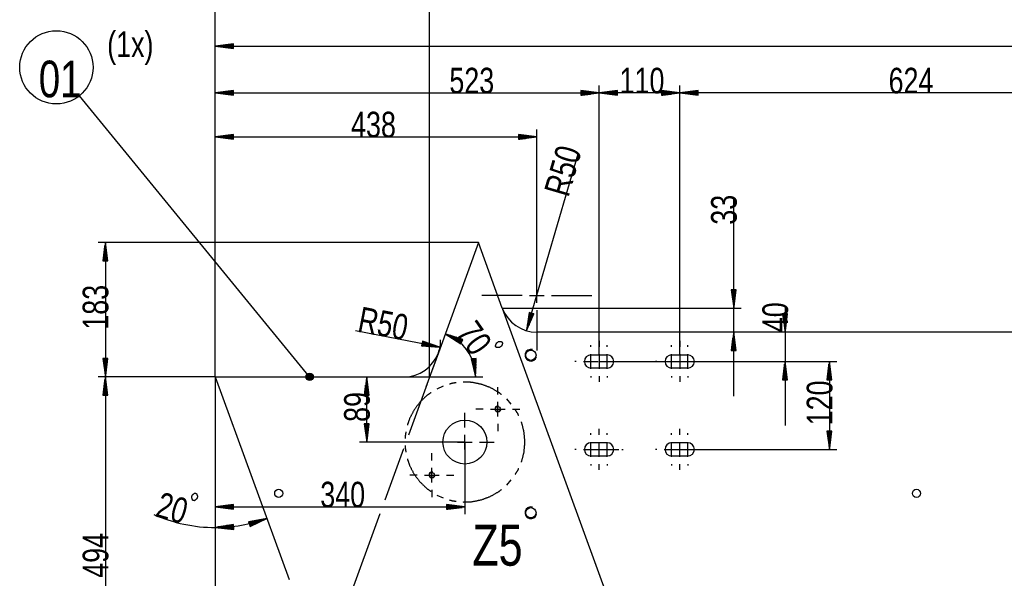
# Model space of a CAD drawing. Header units: millimetres. Extents: x -6 to 1189, y -6 to 841.
# Tile 17 of 38: x 125 to 259, y 676 to 752. Entities that reach past the tile are written whole.
import ezdxf

# ---------------------------------------------------------------- set-up
doc = ezdxf.new("R2010")
doc.units = ezdxf.units.MM
doc.layers.add('201', color=7, linetype='Continuous')
doc.styles.add('SEACAD_Arial', font='arial.ttf', dxfattribs={"width": 0.664})

msp = doc.modelspace()

# ---------------------------------------------------------------- linework, layer by layer
at = {"layer": '201', "color": 7, "linetype": 'Continuous'}
for p, q in [((151.22, 703.47), (151.22, 794.74)), ((151.22, 703.47), (151.22, 785.43)), ((180.46, 703.47), (180.46, 785.43)), ((180.46, 703.47), (180.46, 785.43)), ((151.22, 703.47), (151.22, 749.58)), ((153.72, 748.91), (151.22, 748.58)), ((151.22, 748.58), (376.17, 748.58)), ((151.22, 748.58), (153.72, 748.25)), ((153.72, 748.58), (151.22, 748.58)), ((153.72, 748.58), (151.22, 748.58)), ((153.72, 748.63), (151.6, 748.63)), ((153.72, 748.53), (151.6, 748.53)), ((153.72, 748.68), (151.99, 748.68)), ((153.72, 748.48), (151.99, 748.48)), ((153.72, 748.73), (152.38, 748.73)), ((153.72, 748.42), (152.38, 748.42)), ((153.72, 748.78), (152.76, 748.78)), ((153.72, 748.37), (152.76, 748.37)), ((153.72, 748.83), (153.15, 748.83)), ((153.72, 748.32), (153.15, 748.32)), ((153.72, 748.88), (153.53, 748.88)), ((153.72, 748.88), (153.53, 748.88)), ((153.72, 748.27), (153.53, 748.27)), ((153.72, 748.27), (153.53, 748.27)), ((153.72, 748.25), (153.72, 748.91)), ((151.22, 703.47), (151.22, 743.21)), ((203.57, 706.47), (203.57, 743.21)), ((203.57, 708.37), (203.57, 743.21)), ((214.57, 708.37), (214.57, 743.21)), ((214.57, 706.47), (214.57, 743.21)), ((164.09, 703.47), (132.7, 741.83)), ((153.72, 742.54), (151.22, 742.21)), ((151.22, 742.21), (203.57, 742.21)), ((151.22, 742.21), (153.72, 741.88)), ((153.72, 742.21), (151.22, 742.21)), ((153.72, 742.21), (151.22, 742.21)), ((153.72, 742.26), (151.6, 742.26)), ((153.72, 742.16), (151.6, 742.16)), ((153.72, 742.31), (151.99, 742.31)), ((153.72, 742.11), (151.99, 742.11)), ((153.72, 742.36), (152.38, 742.36)), ((153.72, 742.05), (152.38, 742.05)), ((153.72, 742.41), (152.76, 742.41)), ((153.72, 742), (152.76, 742)), ((153.72, 742.46), (153.15, 742.46)), ((153.72, 741.95), (153.15, 741.95)), ((153.72, 742.51), (153.53, 742.51)), ((153.72, 742.51), (153.53, 742.51)), ((153.72, 741.9), (153.53, 741.9)), ((153.72, 741.9), (153.53, 741.9)), ((153.72, 741.88), (153.72, 742.54)), ((203.57, 742.21), (201.07, 742.54)), ((201.07, 742.54), (201.07, 741.88)), ((201.07, 742.51), (201.25, 742.51)), ((201.07, 742.51), (201.25, 742.51)), ((201.07, 742.46), (201.64, 742.46)), ((201.07, 742.41), (202.02, 742.41)), ((201.07, 742.36), (202.41, 742.36)), ((201.07, 742.31), (202.79, 742.31)), ((201.07, 742.26), (203.18, 742.26)), ((201.07, 741.88), (203.57, 742.21)), ((201.07, 742.21), (203.57, 742.21)), ((201.07, 742.21), (203.57, 742.21)), ((201.07, 742.16), (203.18, 742.16)), ((201.07, 742.11), (202.79, 742.11)), ((201.07, 742.05), (202.41, 742.05)), ((201.07, 742), (202.02, 742)), ((201.07, 741.95), (201.64, 741.95)), ((201.07, 741.9), (201.25, 741.9)), ((201.07, 741.9), (201.25, 741.9)), ((206.07, 742.54), (203.57, 742.21)), ((214.57, 742.21), (203.57, 742.21)), ((203.57, 742.21), (206.07, 741.88)), ((206.07, 742.21), (203.57, 742.21)), ((206.07, 742.21), (203.57, 742.21)), ((206.07, 742.26), (203.95, 742.26)), ((206.07, 742.16), (203.95, 742.16)), ((206.07, 742.31), (204.34, 742.31)), ((206.07, 742.11), (204.34, 742.11)), ((206.07, 742.36), (204.72, 742.36)), ((206.07, 742.05), (204.72, 742.05)), ((206.07, 742.41), (205.11, 742.41)), ((206.07, 742), (205.11, 742)), ((206.07, 742.46), (205.5, 742.46)), ((206.07, 741.95), (205.5, 741.95)), ((206.07, 742.51), (205.88, 742.51)), ((206.07, 742.51), (205.88, 742.51)), ((206.07, 741.9), (205.88, 741.9)), ((206.07, 741.9), (205.88, 741.9)), ((206.07, 741.88), (206.07, 742.54)), ((214.57, 742.21), (212.07, 742.54)), ((212.07, 742.54), (212.07, 741.88)), ((212.07, 742.51), (212.25, 742.51)), ((212.07, 742.51), (212.25, 742.51)), ((212.07, 742.46), (212.64, 742.46)), ((212.07, 742.41), (213.02, 742.41)), ((212.07, 742.36), (213.41, 742.36)), ((212.07, 742.31), (213.79, 742.31)), ((212.07, 742.26), (214.18, 742.26)), ((212.07, 741.88), (214.57, 742.21)), ((212.07, 742.21), (214.57, 742.21)), ((212.07, 742.21), (214.57, 742.21)), ((212.07, 742.16), (214.18, 742.16)), ((212.07, 742.11), (213.79, 742.11)), ((212.07, 742.05), (213.41, 742.05)), ((212.07, 742), (213.02, 742)), ((212.07, 741.95), (212.64, 741.95)), ((212.07, 741.9), (212.25, 741.9)), ((212.07, 741.9), (212.25, 741.9)), ((217.07, 742.54), (214.57, 742.21)), ((276.97, 742.21), (214.57, 742.21)), ((214.57, 742.21), (217.07, 741.88)), ((217.07, 742.21), (214.57, 742.21)), ((217.07, 742.21), (214.57, 742.21)), ((217.07, 742.26), (214.95, 742.26)), ((217.07, 742.16), (214.95, 742.16)), ((217.07, 742.31), (215.34, 742.31)), ((217.07, 742.11), (215.34, 742.11)), ((217.07, 742.36), (215.72, 742.36)), ((217.07, 742.05), (215.72, 742.05)), ((217.07, 742.41), (216.11, 742.41)), ((217.07, 742), (216.11, 742)), ((217.07, 742.46), (216.5, 742.46)), ((217.07, 741.95), (216.5, 741.95)), ((217.07, 742.51), (216.88, 742.51)), ((217.07, 742.51), (216.88, 742.51)), ((217.07, 741.9), (216.88, 741.9)), ((217.07, 741.9), (216.88, 741.9)), ((217.07, 741.88), (217.07, 742.54)), ((151.22, 703.47), (151.22, 737.21)), ((153.72, 736.54), (151.22, 736.21)), ((151.22, 736.21), (195.07, 736.21)), ((151.22, 736.21), (153.72, 735.88)), ((153.72, 736.21), (151.22, 736.21)), ((153.72, 736.21), (151.22, 736.21)), ((153.72, 736.26), (151.6, 736.26)), ((153.72, 736.16), (151.6, 736.16)), ((153.72, 736.31), (151.99, 736.31)), ((153.72, 736.11), (151.99, 736.11)), ((153.72, 736.36), (152.38, 736.36)), ((153.72, 736.41), (152.76, 736.41)), ((153.72, 736.46), (153.15, 736.46)), ((153.72, 736.51), (153.53, 736.51)), ((153.72, 736.51), (153.53, 736.51)), ((153.72, 735.88), (153.72, 736.54)), ((195.07, 736.21), (192.57, 736.54)), ((192.57, 736.54), (192.57, 735.88)), ((192.57, 736.51), (192.75, 736.51)), ((192.57, 736.51), (192.75, 736.51)), ((192.57, 736.46), (193.14, 736.46)), ((192.57, 736.41), (193.52, 736.41)), ((192.57, 736.36), (193.91, 736.36)), ((192.57, 736.31), (194.29, 736.31)), ((192.57, 736.26), (194.68, 736.26)), ((192.57, 735.88), (195.07, 736.21)), ((192.57, 736.21), (195.07, 736.21)), ((192.57, 736.21), (195.07, 736.21)), ((192.57, 736.16), (194.68, 736.16)), ((192.57, 736.11), (194.29, 736.11)), ((195.07, 714.57), (195.07, 737.21)), ((153.72, 736.06), (152.38, 736.06)), ((153.72, 736.01), (152.76, 736.01)), ((153.72, 735.95), (153.15, 735.95)), ((153.72, 735.9), (153.53, 735.9)), ((153.72, 735.9), (153.53, 735.9)), ((192.57, 736.06), (193.91, 736.06)), ((192.57, 736.01), (193.52, 736.01)), ((192.57, 735.95), (193.14, 735.95)), ((192.57, 735.9), (192.75, 735.9)), ((192.57, 735.9), (192.75, 735.9)), ((193.66, 709.78), (200.74, 733.9)), ((221.94, 700.82), (221.94, 727.8)), ((187.12, 721.78), (135.22, 721.78)), ((136.22, 721.78), (135.89, 719.28)), ((136.17, 719.28), (136.17, 721.4)), ((136.22, 721.78), (136.22, 703.47)), ((136.55, 719.28), (136.22, 721.78)), ((136.22, 719.28), (136.22, 721.78)), ((136.22, 719.28), (136.22, 721.78)), ((136.27, 719.28), (136.27, 721.4)), ((187.12, 721.78), (181.66, 706.76)), ((190.37, 712.86), (187.12, 721.78)), ((195.07, 716.57), (195.07, 722.07)), ((136.02, 719.28), (136.02, 720.24)), ((136.07, 719.28), (136.07, 720.63)), ((136.12, 719.28), (136.12, 721.01)), ((136.32, 719.28), (136.32, 721.01)), ((136.37, 719.28), (136.37, 720.63)), ((136.42, 719.28), (136.42, 720.24)), ((135.89, 719.28), (136.55, 719.28)), ((135.91, 719.28), (135.91, 719.47)), ((135.91, 719.28), (135.91, 719.47)), ((135.96, 719.28), (135.96, 719.85)), ((136.47, 719.28), (136.47, 719.85)), ((136.52, 719.28), (136.52, 719.47)), ((136.52, 719.28), (136.52, 719.47)), ((195.07, 713.57), (195.07, 715.57)), ((222.27, 715.36), (221.61, 715.36)), ((221.61, 715.36), (221.94, 712.86)), ((221.64, 715.36), (221.64, 715.18)), ((221.64, 715.36), (221.64, 715.18)), ((221.69, 715.36), (221.69, 714.79)), ((221.74, 715.36), (221.74, 714.41)), ((221.79, 715.36), (221.79, 714.02)), ((221.84, 715.36), (221.84, 713.64)), ((221.89, 715.36), (221.89, 713.25)), ((221.94, 712.86), (222.27, 715.36)), ((221.94, 715.36), (221.94, 712.86)), ((221.94, 715.36), (221.94, 712.86)), ((221.99, 715.36), (221.99, 713.25)), ((222.04, 715.36), (222.04, 713.64)), ((222.09, 715.36), (222.09, 714.02)), ((222.14, 715.36), (222.14, 714.41)), ((222.2, 715.36), (222.2, 714.79)), ((222.25, 715.36), (222.25, 715.18)), ((222.25, 715.36), (222.25, 715.18)), ((193.07, 714.57), (187.57, 714.57)), ((194.07, 714.57), (196.07, 714.57)), ((197.07, 714.57), (202.57, 714.57)), ((190.37, 712.86), (222.94, 712.86)), ((190.37, 712.86), (205, 672.66)), ((194.05, 712.27), (193.66, 709.78)), ((194.36, 712.18), (193.66, 709.78)), ((194.36, 712.18), (193.66, 709.78)), ((193.66, 709.78), (194.68, 712.08)), ((194.31, 712.19), (193.72, 710.16)), ((194.26, 712.2), (193.78, 710.55)), ((194.41, 712.16), (193.82, 710.13)), ((194.22, 712.22), (193.84, 710.93)), ((194.17, 712.23), (193.9, 711.31)), ((194.12, 712.25), (193.96, 711.7)), ((194.46, 712.15), (193.97, 710.49)), ((194.07, 712.26), (194.02, 712.08)), ((194.07, 712.26), (194.02, 712.08)), ((194.68, 712.08), (194.05, 712.27)), ((194.51, 712.13), (194.13, 710.84)), ((194.56, 712.12), (194.29, 711.2)), ((194.61, 712.1), (194.45, 711.56)), ((194.65, 712.09), (194.6, 711.91)), ((194.65, 712.09), (194.6, 711.91)), ((195.07, 712.57), (195.07, 707.07)), ((229.27, 712.07), (228.61, 712.07)), ((228.61, 712.07), (228.94, 709.57)), ((228.64, 712.07), (228.64, 711.89)), ((228.64, 712.07), (228.64, 711.89)), ((228.69, 712.07), (228.69, 711.5)), ((228.74, 712.07), (228.74, 711.12)), ((228.79, 712.07), (228.79, 710.73)), ((228.84, 712.07), (228.84, 710.35)), ((228.89, 712.07), (228.89, 709.96)), ((228.94, 713.13), (228.94, 696.82)), ((228.94, 709.57), (229.27, 712.07)), ((228.94, 712.07), (228.94, 709.57)), ((228.94, 712.07), (228.94, 709.57)), ((228.99, 712.07), (228.99, 709.96)), ((229.05, 712.07), (229.05, 710.35)), ((229.1, 712.07), (229.1, 710.73)), ((229.15, 712.07), (229.15, 711.12)), ((229.2, 712.07), (229.2, 711.5)), ((229.25, 712.07), (229.25, 711.89)), ((229.25, 712.07), (229.25, 711.89)), ((181.87, 707.52), (170.35, 709.75)), ((182.6, 709.35), (184.71, 707.97)), ((184.99, 708.56), (182.6, 709.35)), ((184.85, 708.26), (182.6, 709.35)), ((184.85, 708.26), (182.6, 709.35)), ((184.87, 708.31), (182.96, 709.22)), ((324.92, 709.57), (195.07, 709.57)), ((221.94, 709.57), (221.61, 707.07)), ((222.27, 707.07), (221.94, 709.57)), ((221.94, 707.07), (221.94, 709.57)), ((221.94, 707.07), (221.94, 709.57)), ((179.47, 708.32), (179.35, 707.68)), ((179.39, 707.9), (181.09, 707.57)), ((179.4, 707.95), (181.48, 707.55)), ((179.42, 708.05), (181.5, 707.65)), ((179.43, 708.1), (181.13, 707.77)), ((179.44, 708.15), (180.76, 707.89)), ((179.45, 708.2), (180.39, 708.02)), ((179.46, 708.25), (180.02, 708.14)), ((181.87, 707.52), (179.47, 708.32)), ((179.47, 708.3), (179.65, 708.26)), ((179.47, 708.3), (179.65, 708.26)), ((184.83, 708.22), (182.92, 709.13)), ((184.8, 708.17), (183.25, 708.92)), ((184.89, 708.36), (183.33, 709.1)), ((184.78, 708.13), (183.57, 708.71)), ((184.91, 708.4), (183.7, 708.98)), ((184.76, 708.08), (183.9, 708.49)), ((184.94, 708.45), (184.07, 708.86)), ((184.74, 708.03), (184.22, 708.28)), ((184.96, 708.49), (184.44, 708.74)), ((184.72, 707.99), (184.55, 708.07)), ((184.72, 707.99), (184.55, 708.07)), ((184.71, 707.97), (184.99, 708.56)), ((184.98, 708.54), (184.81, 708.62)), ((184.98, 708.54), (184.81, 708.62)), ((203.57, 708.37), (203.57, 707.57)), ((214.57, 708.37), (214.57, 707.57)), ((221.74, 707.07), (221.74, 708.03)), ((221.79, 707.07), (221.79, 708.42)), ((221.84, 707.07), (221.84, 708.8)), ((221.89, 707.07), (221.89, 709.19)), ((221.99, 707.07), (221.99, 709.19)), ((222.04, 707.07), (222.04, 708.8)), ((222.09, 707.07), (222.09, 708.42)), ((222.14, 707.07), (222.14, 708.03)), ((179.35, 707.7), (179.53, 707.67)), ((179.35, 707.7), (179.53, 707.67)), ((179.35, 707.68), (181.87, 707.52)), ((179.36, 707.75), (179.92, 707.64)), ((179.37, 707.8), (180.31, 707.62)), ((179.38, 707.85), (180.7, 707.6)), ((181.66, 706.76), (179.94, 702.06)), ((181.66, 706.76), (180.8, 704.41)), ((202.47, 707.57), (202.47, 707.77)), ((202.47, 704.57), (202.47, 706.57)), ((204.67, 707.57), (204.67, 707.77)), ((204.67, 704.57), (204.67, 706.57)), ((213.47, 707.57), (213.47, 707.77)), ((213.47, 704.57), (213.47, 706.57)), ((215.67, 707.57), (215.67, 707.77)), ((215.67, 704.57), (215.67, 706.57)), ((221.61, 707.07), (222.27, 707.07)), ((221.64, 707.07), (221.64, 707.26)), ((221.64, 707.07), (221.64, 707.26)), ((221.69, 707.07), (221.69, 707.64)), ((222.2, 707.07), (222.2, 707.64)), ((222.25, 707.07), (222.25, 707.26)), ((222.25, 707.07), (222.25, 707.26)), ((136.55, 705.97), (135.89, 705.97)), ((135.89, 705.97), (136.22, 703.47)), ((135.91, 705.97), (135.91, 705.79)), ((135.91, 705.97), (135.91, 705.79)), ((135.96, 705.97), (135.96, 705.4)), ((136.02, 705.97), (136.02, 705.02)), ((136.07, 705.97), (136.07, 704.63)), ((136.12, 705.97), (136.12, 704.25)), ((136.17, 705.97), (136.17, 703.86)), ((136.22, 703.47), (136.55, 705.97)), ((136.22, 705.97), (136.22, 703.47)), ((136.22, 705.97), (136.22, 703.47)), ((136.27, 705.97), (136.27, 703.86)), ((136.32, 705.97), (136.32, 704.25)), ((136.37, 705.97), (136.37, 704.63)), ((136.42, 705.97), (136.42, 705.02)), ((136.47, 705.97), (136.47, 705.4)), ((136.52, 705.97), (136.52, 705.79)), ((136.52, 705.97), (136.52, 705.79)), ((186.79, 705.99), (186.13, 705.93)), ((186.13, 705.93), (186.71, 703.47)), ((186.16, 705.93), (186.18, 705.75)), ((186.16, 705.93), (186.18, 705.75)), ((186.21, 705.94), (186.26, 705.37)), ((186.26, 705.94), (186.35, 704.99)), ((186.31, 705.95), (186.44, 704.61)), ((186.36, 705.95), (186.53, 704.23)), ((186.41, 705.96), (186.62, 703.85)), ((186.46, 705.96), (186.71, 703.47)), ((186.46, 705.96), (186.71, 703.47)), ((186.51, 705.97), (186.72, 703.86)), ((186.56, 705.97), (186.73, 704.25)), ((186.61, 705.98), (186.74, 704.64)), ((186.66, 705.98), (186.76, 705.03)), ((186.71, 703.47), (186.79, 705.99)), ((186.71, 705.99), (186.77, 705.42)), ((186.76, 705.99), (186.78, 705.81)), ((186.76, 705.99), (186.78, 705.81)), ((200.47, 705.57), (200.27, 705.57)), ((201.47, 705.57), (203.47, 705.57)), ((202.47, 706.47), (204.67, 706.47)), ((203.67, 705.57), (205.67, 705.57)), ((204.47, 705.57), (206.27, 705.57)), ((204.67, 705.57), (229.94, 705.57)), ((206.67, 705.57), (206.87, 705.57)), ((211.47, 705.57), (211.27, 705.57)), ((212.47, 705.57), (214.47, 705.57)), ((213.47, 706.47), (215.67, 706.47)), ((214.67, 705.57), (216.67, 705.57)), ((215.47, 705.57), (217.27, 705.57)), ((215.67, 705.57), (235.99, 705.57)), ((217.67, 705.57), (217.87, 705.57)), ((228.94, 705.57), (228.61, 703.07)), ((228.89, 703.07), (228.89, 705.19)), ((229.27, 703.07), (228.94, 705.57)), ((228.94, 703.07), (228.94, 705.57)), ((228.94, 703.07), (228.94, 705.57)), ((228.99, 703.07), (228.99, 705.19)), ((234.99, 705.57), (234.66, 703.07)), ((234.94, 703.07), (234.94, 705.19)), ((234.99, 705.57), (234.99, 693.57)), ((235.32, 703.07), (234.99, 705.57)), ((234.99, 703.07), (234.99, 705.57)), ((234.99, 703.07), (234.99, 705.57)), ((235.04, 703.07), (235.04, 705.19)), ((204.67, 704.67), (202.47, 704.67)), ((215.67, 704.67), (213.47, 704.67)), ((228.74, 703.07), (228.74, 704.03)), ((228.79, 703.07), (228.79, 704.42)), ((228.84, 703.07), (228.84, 704.8)), ((229.05, 703.07), (229.05, 704.8)), ((229.1, 703.07), (229.1, 704.42)), ((229.15, 703.07), (229.15, 704.03)), ((234.78, 703.07), (234.78, 704.03)), ((234.83, 703.07), (234.83, 704.42)), ((234.89, 703.07), (234.89, 704.8)), ((235.09, 703.07), (235.09, 704.8)), ((235.14, 703.07), (235.14, 704.42)), ((235.19, 703.07), (235.19, 704.03)), ((151.22, 703.47), (135.22, 703.47)), ((151.22, 703.47), (135.22, 703.47)), ((136.22, 703.47), (135.89, 700.97)), ((136.12, 700.97), (136.12, 702.7)), ((136.17, 700.97), (136.17, 703.09)), ((136.22, 703.47), (136.22, 654.07)), ((136.55, 700.97), (136.22, 703.47)), ((136.22, 700.97), (136.22, 703.47)), ((136.22, 700.97), (136.22, 703.47)), ((136.27, 700.97), (136.27, 703.09)), ((136.32, 700.97), (136.32, 702.7)), ((151.22, 703.47), (151.22, 590.93)), ((151.22, 703.47), (151.22, 575.14)), ((151.22, 703.47), (151.22, 681.92)), ((151.22, 703.47), (151.22, 684.71)), ((151.22, 703.47), (151.22, 624)), ((151.22, 703.47), (151.22, 583.53)), ((151.22, 703.47), (161.29, 675.81)), ((151.22, 703.47), (176.96, 703.47)), ((171.88, 703.47), (171.55, 700.97)), ((171.78, 700.97), (171.78, 702.7)), ((171.83, 700.97), (171.83, 703.09)), ((171.88, 694.57), (171.88, 703.47)), ((172.21, 700.97), (171.88, 703.47)), ((171.88, 700.97), (171.88, 703.47)), ((171.88, 700.97), (171.88, 703.47)), ((171.93, 700.97), (171.93, 703.09)), ((171.98, 700.97), (171.98, 702.7)), ((176.96, 703.47), (181.96, 703.47)), ((176.96, 703.47), (187.71, 703.47)), ((180.12, 702.53), (177.56, 695.51)), ((202.47, 703.57), (202.47, 703.37)), ((203.57, 703.57), (203.57, 702.77)), ((204.67, 703.57), (204.67, 703.37)), ((213.47, 703.57), (213.47, 703.37)), ((214.57, 703.57), (214.57, 702.77)), ((215.67, 703.57), (215.67, 703.37)), ((228.61, 703.07), (229.27, 703.07)), ((228.64, 703.07), (228.64, 703.26)), ((228.64, 703.07), (228.64, 703.26)), ((228.69, 703.07), (228.69, 703.64)), ((229.2, 703.07), (229.2, 703.64)), ((229.25, 703.07), (229.25, 703.26)), ((229.25, 703.07), (229.25, 703.26)), ((234.66, 703.07), (235.32, 703.07)), ((234.68, 703.07), (234.68, 703.26)), ((234.68, 703.07), (234.68, 703.26)), ((234.73, 703.07), (234.73, 703.64)), ((235.24, 703.07), (235.24, 703.64)), ((235.29, 703.07), (235.29, 703.26)), ((235.29, 703.07), (235.29, 703.26)), ((135.91, 700.97), (135.91, 701.16)), ((135.91, 700.97), (135.91, 701.16)), ((135.96, 700.97), (135.96, 701.54)), ((136.02, 700.97), (136.02, 701.93)), ((136.07, 700.97), (136.07, 702.32)), ((136.37, 700.97), (136.37, 702.32)), ((136.42, 700.97), (136.42, 701.93)), ((136.47, 700.97), (136.47, 701.54)), ((136.52, 700.97), (136.52, 701.16)), ((136.52, 700.97), (136.52, 701.16)), ((171.57, 700.97), (171.57, 701.16)), ((171.57, 700.97), (171.57, 701.16)), ((171.62, 700.97), (171.62, 701.54)), ((171.68, 700.97), (171.68, 701.93)), ((171.73, 700.97), (171.73, 702.32)), ((172.03, 700.97), (172.03, 702.32)), ((172.08, 700.97), (172.08, 701.93)), ((172.13, 700.97), (172.13, 701.54)), ((172.18, 700.97), (172.18, 701.16)), ((172.18, 700.97), (172.18, 701.16)), ((182.3, 702.2), (181.45, 701.8)), ((189.77, 701.07), (189.77, 702.07)), ((135.89, 700.97), (136.55, 700.97)), ((171.55, 700.97), (172.21, 700.97)), ((189.77, 698.07), (189.77, 700.07)), ((191.59, 699.75), (190.97, 700.45)), ((185.27, 696.57), (185.27, 698.57)), ((187.77, 699.07), (186.77, 699.07)), ((188.77, 699.07), (190.77, 699.07)), ((191.77, 699.07), (192.77, 699.07)), ((172.21, 697.07), (171.55, 697.07)), ((171.55, 697.07), (171.88, 694.57)), ((171.57, 697.07), (171.57, 696.89)), ((171.57, 697.07), (171.57, 696.89)), ((171.62, 697.07), (171.62, 696.5)), ((171.68, 697.07), (171.68, 696.12)), ((171.73, 697.07), (171.73, 695.73)), ((171.78, 697.07), (171.78, 695.35)), ((171.83, 697.07), (171.83, 694.96)), ((171.88, 694.57), (172.21, 697.07)), ((171.88, 697.07), (171.88, 694.57)), ((171.88, 697.07), (171.88, 694.57)), ((171.93, 697.07), (171.93, 694.96)), ((171.98, 697.07), (171.98, 695.35)), ((172.03, 697.07), (172.03, 695.73)), ((172.08, 697.07), (172.08, 696.12)), ((172.13, 697.07), (172.13, 696.5)), ((172.18, 697.07), (172.18, 696.89)), ((172.18, 697.07), (172.18, 696.89)), ((189.77, 697.07), (189.77, 696.07)), ((203.57, 695.57), (203.57, 696.37)), ((214.57, 695.57), (214.57, 696.37)), ((235.32, 696.07), (234.66, 696.07)), ((234.66, 696.07), (234.99, 693.57)), ((234.68, 696.07), (234.68, 695.89)), ((234.68, 696.07), (234.68, 695.89)), ((234.73, 696.07), (234.73, 695.5)), ((234.78, 696.07), (234.78, 695.12)), ((234.83, 696.07), (234.83, 694.73)), ((234.89, 696.07), (234.89, 694.35)), ((234.94, 696.07), (234.94, 693.96)), ((234.99, 693.57), (235.32, 696.07)), ((234.99, 696.07), (234.99, 693.57)), ((234.99, 696.07), (234.99, 693.57)), ((235.04, 696.07), (235.04, 693.96)), ((235.09, 696.07), (235.09, 694.35)), ((235.14, 696.07), (235.14, 694.73)), ((235.19, 696.07), (235.19, 695.12)), ((235.24, 696.07), (235.24, 695.5)), ((235.29, 696.07), (235.29, 695.89)), ((235.29, 696.07), (235.29, 695.89)), ((185.27, 694.57), (170.88, 694.57)), ((183.27, 694.57), (181.27, 694.57)), ((184.27, 694.57), (186.27, 694.57)), ((185.27, 693.57), (185.27, 695.57)), ((185.27, 694.57), (185.27, 684.71)), ((187.27, 694.57), (189.27, 694.57)), ((202.47, 695.57), (202.47, 695.77)), ((202.47, 692.57), (202.47, 694.57)), ((204.67, 694.47), (202.47, 694.47)), ((204.67, 695.57), (204.67, 695.77)), ((204.67, 692.57), (204.67, 694.57)), ((213.47, 695.57), (213.47, 695.77)), ((213.47, 692.57), (213.47, 694.57)), ((215.67, 694.47), (213.47, 694.47)), ((215.67, 695.57), (215.67, 695.77)), ((215.67, 692.57), (215.67, 694.57)), ((176.88, 693.63), (174.34, 686.65)), ((200.47, 693.57), (200.27, 693.57)), ((201.47, 693.57), (203.47, 693.57)), ((203.67, 693.57), (205.67, 693.57)), ((204.47, 693.57), (206.27, 693.57)), ((206.67, 693.57), (206.87, 693.57)), ((211.47, 693.57), (211.27, 693.57)), ((212.47, 693.57), (214.47, 693.57)), ((214.67, 693.57), (216.67, 693.57)), ((215.47, 693.57), (217.27, 693.57)), ((215.67, 693.57), (235.99, 693.57)), ((217.67, 693.57), (217.87, 693.57)), ((180.77, 692.07), (180.77, 693.07)), ((185.27, 692.57), (185.27, 690.57)), ((202.47, 692.67), (204.67, 692.67)), ((213.47, 692.67), (215.67, 692.67)), ((180.77, 689.07), (180.77, 691.07)), ((202.47, 691.57), (202.47, 691.37)), ((203.57, 690.77), (203.57, 691.57)), ((204.67, 691.57), (204.67, 691.37)), ((213.47, 691.57), (213.47, 691.37)), ((214.57, 690.77), (214.57, 691.57)), ((215.67, 691.57), (215.67, 691.37)), ((178.77, 690.07), (177.77, 690.07)), ((179.77, 690.07), (181.77, 690.07)), ((182.77, 690.07), (183.77, 690.07)), ((190.97, 688.7), (191.59, 689.4)), ((180.77, 688.07), (180.77, 687.07)), ((181.45, 687.34), (182.3, 686.94)), ((153.72, 686.04), (151.22, 685.71)), ((151.22, 685.71), (185.27, 685.71)), ((151.22, 685.71), (153.72, 685.39)), ((153.72, 685.71), (151.22, 685.71)), ((153.72, 685.71), (151.22, 685.71)), ((153.72, 685.77), (151.6, 685.77)), ((153.72, 685.66), (151.6, 685.66)), ((153.72, 685.82), (151.99, 685.82)), ((153.72, 685.61), (151.99, 685.61)), ((153.72, 685.87), (152.38, 685.87)), ((153.72, 685.56), (152.38, 685.56)), ((153.72, 685.92), (152.76, 685.92)), ((153.72, 685.51), (152.76, 685.51)), ((153.72, 685.97), (153.15, 685.97)), ((153.72, 685.46), (153.15, 685.46)), ((153.72, 686.02), (153.53, 686.02)), ((153.72, 686.02), (153.53, 686.02)), ((153.72, 685.41), (153.53, 685.41)), ((153.72, 685.41), (153.53, 685.41)), ((153.72, 685.39), (153.72, 686.04)), ((185.27, 685.71), (182.77, 686.04)), ((182.77, 686.04), (182.77, 685.39)), ((182.77, 686.02), (182.95, 686.02)), ((182.77, 686.02), (182.95, 686.02)), ((182.77, 685.97), (183.34, 685.97)), ((182.77, 685.92), (183.72, 685.92)), ((182.77, 685.87), (184.11, 685.87)), ((182.77, 685.82), (184.49, 685.82)), ((182.77, 685.77), (184.88, 685.77)), ((182.77, 685.39), (185.27, 685.71)), ((182.77, 685.71), (185.27, 685.71)), ((182.77, 685.71), (185.27, 685.71)), ((182.77, 685.66), (184.88, 685.66)), ((182.77, 685.61), (184.49, 685.61)), ((182.77, 685.56), (184.11, 685.56)), ((182.77, 685.51), (183.72, 685.51)), ((182.77, 685.46), (183.34, 685.46)), ((182.77, 685.41), (182.95, 685.41)), ((182.77, 685.41), (182.95, 685.41)), ((158.25, 684.16), (155.77, 683.69)), ((155.78, 683.66), (155.96, 683.72)), ((155.78, 683.66), (155.96, 683.72)), ((155.8, 683.62), (156.34, 683.79)), ((155.81, 683.57), (156.72, 683.87)), ((155.83, 683.52), (157.1, 683.94)), ((155.84, 683.47), (157.48, 684.01)), ((155.86, 683.42), (157.87, 684.08)), ((155.88, 683.37), (158.25, 684.16)), ((155.88, 683.37), (158.25, 684.16)), ((155.89, 683.33), (157.9, 683.99)), ((155.91, 683.28), (157.55, 683.82)), ((155.98, 683.06), (158.25, 684.16)), ((173.65, 684.77), (169.24, 672.66)), ((153.71, 683.32), (151.22, 682.92)), ((151.22, 682.92), (153.73, 682.66)), ((153.72, 683.04), (151.6, 682.98)), ((153.72, 682.94), (151.61, 682.88)), ((153.71, 683.1), (151.99, 683.04)), ((153.72, 682.89), (151.99, 682.84)), ((153.71, 683.15), (152.37, 683.11)), ((153.72, 682.84), (152.38, 682.8)), ((153.71, 683.2), (152.76, 683.17)), ((153.72, 682.79), (152.77, 682.76)), ((153.71, 683.25), (153.14, 683.23)), ((153.73, 682.74), (153.15, 682.72)), ((153.71, 683.3), (153.52, 683.29)), ((153.71, 683.3), (153.52, 683.29)), ((153.73, 682.69), (153.54, 682.68)), ((153.73, 682.69), (153.54, 682.68)), ((153.73, 682.66), (153.71, 683.32)), ((155.77, 683.69), (155.98, 683.06)), ((155.92, 683.23), (157.2, 683.65)), ((155.94, 683.18), (156.85, 683.48)), ((155.95, 683.13), (156.5, 683.31)), ((155.97, 683.08), (156.15, 683.14)), ((155.97, 683.08), (156.15, 683.14))]:
    msp.add_line(p, q, dxfattribs=at)
for centre, radius in [((129.54, 745.7), 5), ((194.27, 706.42), 0.7), ((164.09, 703.47), 0.508), ((164.09, 703.47), 0.457), ((164.09, 703.47), 0.406), ((164.09, 703.47), 0.356), ((164.09, 703.47), 0.305), ((164.09, 703.47), 0.254), ((164.09, 703.47), 0.203), ((164.09, 703.47), 0.152), ((164.09, 703.47), 0.102), ((164.09, 703.47), 0.0508), ((189.77, 699.07), 0.34), ((185.27, 694.57), 3), ((180.77, 690.07), 0.34), ((159.87, 687.57), 0.55), ((246.87, 687.57), 0.55), ((194.27, 684.92), 0.7)]:
    msp.add_circle(centre, radius, dxfattribs=at)
for centre, radius, start, end in [((195.07, 714.57), 5, 200, 270), ((180.46, 703.47), 6.25, 0, 70), ((176.96, 708.47), 5, 340, 0.3706), ((176.96, 708.47), 5, 270, 340), ((194.27, 706.42), 0.8, 75, 345), ((202.47, 705.57), 0.9, 90, 270), ((204.67, 705.57), 0.9, 270, 90), ((213.47, 705.57), 0.9, 90, 270), ((215.67, 705.57), 0.9, 270, 90), ((189.77, 699.07), 0.4, 75, 345), ((202.47, 693.57), 0.9, 90, 270), ((204.67, 693.57), 0.9, 270, 90), ((213.47, 693.57), 0.9, 90, 270), ((215.67, 693.57), 0.9, 270, 90), ((180.77, 690.07), 0.4, 75, 345), ((194.27, 684.92), 0.8, 75, 345), ((151.22, 703.47), 20.56, 245.9766, 270), ((151.22, 703.47), 20.56, 270, 290)]:
    msp.add_arc(centre, radius, start, end, dxfattribs=at)
for points, knots in [([(189.43, 707.68), (189.57, 707.48), (190.01, 707.49), (190.28, 707.68), (190.41, 708.07), (190.27, 708.27), (189.86, 708.28), (189.59, 708.09), (189.43, 707.68)], [0, 0, 0.086388, 0.240809, 0.355995, 0.500004, 0.586396, 0.730386, 0.845588, 1, 1]), ([(203.57, 706.57), (203.57, 706.47), (203.57, 706.46), (203.57, 706.44), (203.57, 706.42), (203.57, 706.38), (203.57, 706.34), (203.57, 706.29), (203.57, 706.23), (203.57, 706.17), (203.57, 706.1), (203.57, 706.02), (203.57, 705.94), (203.57, 705.86), (203.57, 705.77), (203.57, 705.68), (203.57, 705.59), (203.57, 705.5), (203.57, 705.41), (203.57, 705.33), (203.57, 705.24), (203.57, 705.16), (203.57, 705.08), (203.57, 705.01), (203.57, 704.94), (203.57, 704.88), (203.57, 704.83), (203.57, 704.78), (203.57, 704.74), (203.57, 704.71), (203.57, 704.69), (203.57, 704.68), (203.57, 704.67), (203.57, 704.67), (203.57, 704.57)], [0, 0, 0.051139, 0.055604, 0.064533, 0.077804, 0.095333, 0.116871, 0.142213, 0.171152, 0.203398, 0.23858, 0.276407, 0.316425, 0.358303, 0.401587, 0.445864, 0.490678, 0.535574, 0.58014, 0.623879, 0.666377, 0.707222, 0.746, 0.782339, 0.815825, 0.84617, 0.873083, 0.896234, 0.915416, 0.930464, 0.941213, 0.945512, 0.949605, 0.950019, 1, 1]), ([(214.57, 706.57), (214.57, 706.47), (214.57, 706.46), (214.57, 706.44), (214.57, 706.42), (214.57, 706.38), (214.57, 706.34), (214.57, 706.29), (214.57, 706.23), (214.57, 706.17), (214.57, 706.1), (214.57, 706.02), (214.57, 705.94), (214.57, 705.86), (214.57, 705.77), (214.57, 705.68), (214.57, 705.59), (214.57, 705.5), (214.57, 705.41), (214.57, 705.33), (214.57, 705.24), (214.57, 705.16), (214.57, 705.08), (214.57, 705.01), (214.57, 704.94), (214.57, 704.88), (214.57, 704.83), (214.57, 704.78), (214.57, 704.74), (214.57, 704.71), (214.57, 704.69), (214.57, 704.68), (214.57, 704.67), (214.57, 704.67), (214.57, 704.57)], [0, 0, 0.051139, 0.055604, 0.064533, 0.077804, 0.095333, 0.116871, 0.142213, 0.171152, 0.203398, 0.23858, 0.276407, 0.316425, 0.358303, 0.401587, 0.445864, 0.490678, 0.535574, 0.58014, 0.623879, 0.666377, 0.707222, 0.746, 0.782339, 0.815825, 0.84617, 0.873083, 0.896234, 0.915416, 0.930464, 0.941213, 0.945512, 0.949605, 0.950019, 1, 1]), ([(184.1, 702.66), (183.63, 702.6), (183.19, 702.48)], [0, 0, 0.51282, 1, 1]), ([(190.25, 701.04), (189.92, 701.32), (188.78, 701.98), (187.55, 702.44), (186.25, 702.71), (185.03, 702.76)], [0, 0, 0.076921, 0.311969, 0.547008, 0.782052, 1, 1]), ([(180.66, 701.32), (180.08, 700.92), (179.13, 700.01), (178.34, 698.95), (177.73, 697.79), (177.42, 696.88)], [0, 0, 0.123932, 0.358975, 0.594016, 0.829061, 1, 1]), ([(192.61, 698.18), (192.52, 698.38), (192.14, 698.99)], [0, 0, 0.230766, 1, 1]), ([(193.46, 694.57), (193.35, 695.89), (193.04, 697.17), (192.97, 697.32)], [0, 0, 0.470095, 0.940182, 1, 1]), ([(177.22, 695.97), (177.1, 695.23), (177.1, 695.04)], [0, 0, 0.794861, 1, 1]), ([(192.97, 691.82), (193.04, 691.98), (193.35, 693.26), (193.46, 694.57)], [0, 0, 0.05983, 0.529918, 1, 1]), ([(203.57, 692.57), (203.57, 692.68), (203.57, 692.69), (203.57, 692.7), (203.57, 692.73), (203.57, 692.76), (203.57, 692.81), (203.57, 692.83), (203.57, 692.89), (203.57, 692.92), (203.57, 692.98), (203.57, 693.05), (203.57, 693.13), (203.57, 693.21), (203.57, 693.29), (203.57, 693.38), (203.57, 693.47), (203.57, 693.56), (203.57, 693.64), (203.57, 693.73), (203.57, 693.82), (203.57, 693.91), (203.57, 693.99), (203.57, 694.07), (203.57, 694.14), (203.57, 694.21), (203.57, 694.27), (203.57, 694.32), (203.57, 694.35), (203.57, 694.39), (203.57, 694.42), (203.57, 694.45), (203.57, 694.46), (203.57, 694.47), (203.57, 694.47), (203.57, 694.57)], [0, 0, 0.051118, 0.055604, 0.064533, 0.077804, 0.095291, 0.11683, 0.128592, 0.155815, 0.171152, 0.203378, 0.238559, 0.276365, 0.316404, 0.358283, 0.401567, 0.445843, 0.490636, 0.535533, 0.580098, 0.623837, 0.666377, 0.707222, 0.746, 0.782298, 0.815825, 0.84617, 0.873041, 0.885609, 0.906817, 0.923974, 0.936913, 0.945471, 0.949605, 0.949977, 1, 1]), ([(214.57, 692.57), (214.57, 692.68), (214.57, 692.69), (214.57, 692.7), (214.57, 692.73), (214.57, 692.76), (214.57, 692.81), (214.57, 692.83), (214.57, 692.89), (214.57, 692.92), (214.57, 692.98), (214.57, 693.05), (214.57, 693.13), (214.57, 693.21), (214.57, 693.29), (214.57, 693.38), (214.57, 693.47), (214.57, 693.56), (214.57, 693.64), (214.57, 693.73), (214.57, 693.82), (214.57, 693.91), (214.57, 693.99), (214.57, 694.07), (214.57, 694.14), (214.57, 694.21), (214.57, 694.27), (214.57, 694.32), (214.57, 694.35), (214.57, 694.39), (214.57, 694.42), (214.57, 694.45), (214.57, 694.46), (214.57, 694.47), (214.57, 694.47), (214.57, 694.57)], [0, 0, 0.051118, 0.055604, 0.064533, 0.077804, 0.095291, 0.11683, 0.128592, 0.155815, 0.171152, 0.203378, 0.238559, 0.276365, 0.316404, 0.358283, 0.401567, 0.445843, 0.490636, 0.535533, 0.580098, 0.623837, 0.666377, 0.707222, 0.746, 0.782298, 0.815825, 0.84617, 0.873041, 0.885609, 0.906817, 0.923974, 0.936913, 0.945471, 0.949605, 0.949977, 1, 1]), ([(177.1, 694.11), (177.1, 693.91), (177.22, 693.18)], [0, 0, 0.205148, 1, 1]), ([(177.42, 692.27), (177.73, 691.36), (178.34, 690.19), (179.13, 689.14), (180.08, 688.23), (180.66, 687.83)], [0, 0, 0.170939, 0.405984, 0.641025, 0.876068, 1, 1]), ([(192.14, 690.16), (192.52, 690.77), (192.61, 690.96)], [0, 0, 0.769226, 1, 1]), ([(185.03, 686.39), (186.25, 686.44), (187.55, 686.7), (188.78, 687.17), (189.92, 687.83), (190.25, 688.1)], [0, 0, 0.217949, 0.452995, 0.688038, 0.923079, 1, 1]), ([(148.13, 686.63), (148.37, 686.56), (148.71, 686.84), (148.8, 687.16), (148.65, 687.54), (148.42, 687.61), (148.09, 687.36), (148, 687.05), (148.13, 686.63)], [0, 0, 0.086393, 0.240821, 0.356016, 0.499996, 0.586393, 0.730384, 0.84558, 1, 1]), ([(183.19, 686.67), (183.63, 686.55), (184.1, 686.49)], [0, 0, 0.48718, 1, 1])]:
    msp.add_open_spline(points, degree=1, knots=knots, dxfattribs=at)

# ---------------------------------------------------------------- texts
at = {"layer": '201', "attachment_point": 7, "style": 'SEACAD_Arial'}
for s, insert, char_height, width in [('{\\fArial|b0||i0||c0|p34;\\C7;\\H3.5;\\W0.75;(1x)}', (136.47, 746.04), 3.5, 6.2391), ('{\\fArial|b0||i0||c0|p34;\\C7;\\H5.;\\W0.75;01}', (127.14, 741.54), 5, 5.6522), ('{\\fArial|b0||i0||c0|p34;\\C7;\\H3.5;\\W0.75;523}', (183.15, 742.09), 3.5, 5.9348), ('{\\fArial|b0||i0||c0|p34;\\C7;\\H3.5;\\W0.75;110}', (206.37, 742.09), 3.5, 5.9348), ('{\\fArial|b0||i0||c0|p34;\\C7;\\H3.5;\\W0.75;624}', (243.07, 742.09), 3.5, 5.9348), ('{\\fArial|b0||i0||c0|p34;\\C7;\\H3.5;\\W0.75;438}', (169.74, 736.09), 3.5, 5.9348), ('{\\fArial|b0||i0||c0|p34;\\C7;\\H3.5;\\W0.75;340}', (165.54, 685.6), 3.5, 5.9348), ('{\\fArial|b0||i0||c0|p34;\\C7;\\H5.6;\\W0.75;Z5}', (186.29, 677.62), 5.6, 6.6957)]:
    msp.add_mtext(s, dxfattribs=dict(at, insert=insert, char_height=char_height, width=width))
at = {"layer": '201', "char_height": 3.5, "attachment_point": 7, "style": 'SEACAD_Arial'}
for s, insert, width, rotation in [('{\\fArial|b0||i0||c0|p34;\\C7;\\H3.5;\\W0.75;50}', (200.14, 730.4), 3.9565, 73.6398), ('{\\fArial|b0||i0||c0|p34;\\C7;\\H3.5;\\W0.75;R}', (199.39, 727.86), 2.587, 73.6398), ('{\\fArial|b0||i0||c0|p34;\\C7;\\H3.5;\\W0.75;33}', (222.4, 724.23), 3.9565, 90), ('{\\fArial|b0||i0||c0|p34;\\C7;\\H3.5;\\W0.75;183}', (136.68, 709.9), 5.9348, 90), ('{\\fArial|b0||i0||c0|p34;\\C7;\\H3.5;\\W0.75;40}', (229.4, 709.56), 3.9565, 90), ('{\\fArial|b0||i0||c0|p34;\\C7;\\H3.5;\\W0.75;R}', (170.49, 709.64), 2.587, 349.0606), ('{\\fArial|b0||i0||c0|p34;\\C7;\\H3.5;\\W0.75;50}', (173.09, 709.14), 3.9565, 349.0606), ('{\\fArial|b0||i0||c0|p34;\\C7;\\H3.5;\\W0.75;70}', (183.89, 709.41), 3.9565, 305), ('{\\fArial|b0||i0||c0|p34;\\C7;\\H3.5;\\W0.75;120}', (235.45, 696.85), 5.9348, 90), ('{\\fArial|b0||i0||c0|p34;\\C7;\\H3.5;\\W0.75;89}', (172.34, 697.32), 3.9565, 90), ('{\\fArial|b0||i0||c0|p34;\\C7;\\H3.5;\\W0.75;20}', (142.88, 684.41), 3.9565, 343.9292), ('{\\fArial|b0||i0||c0|p34;\\C7;\\H3.5;\\W0.75;494}', (136.68, 676.05), 5.9348, 90)]:
    msp.add_mtext(s, dxfattribs=dict(at, insert=insert, width=width, rotation=rotation))

doc.saveas('drawing.dxf')
